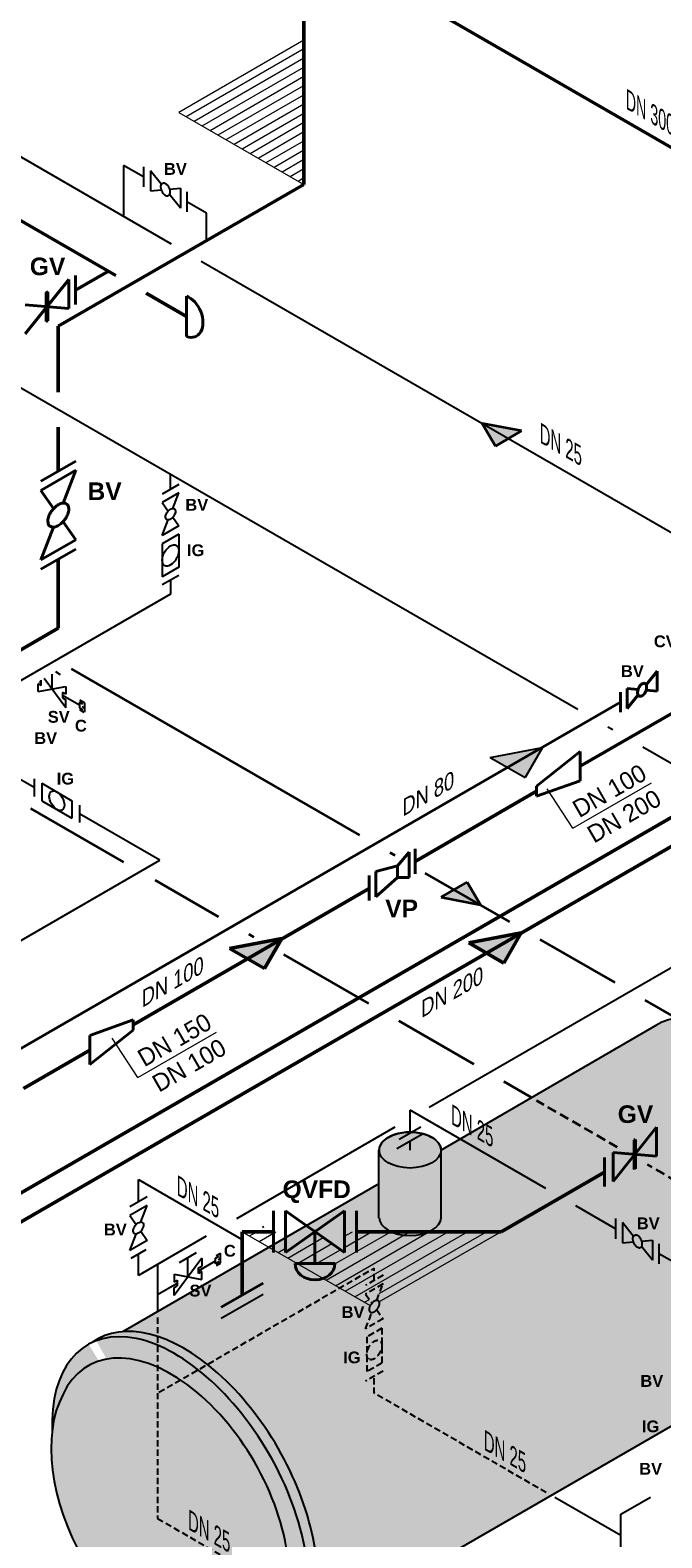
# Model space of a CAD drawing. Header units: millimetres. Extents: x 244 to 2461, y -1517 to 72.
# Tile 18 of 32: x 1530 to 1655, y -1061 to -761. Entities that reach past the tile are written whole.
import ezdxf

# ---------------------------------------------------------------- set-up
doc = ezdxf.new("R2010")
doc.units = ezdxf.units.MM
doc.linetypes.add('VERDECKT2', pattern=[0.1875, 0.125, -0.0625])
for name, color, linetype, lineweight in [('Armaturen-Auslagerung', 7, 'Continuous', 40), ('Auslagerung', 1, 'Continuous', 50), ('Einlagerung', 5, 'Continuous', 50), ('Entleerung', 74, 'Continuous', 35), ('Hilfslinie', 254, 'Continuous', 9), ('Text', 7, 'Continuous', 18), ('Text groß', 7, 'Continuous', 18)]:
    doc.layers.add(name, color=color, linetype=linetype, lineweight=lineweight)
for name, color, linetype in [('DN 025-', 8, 'Continuous'), ('Druckmesseinrichtung', 2, 'Continuous'), ('effekte', 7, 'Continuous'), ('Filter', 8, 'Continuous'), ('Langsame Befüllung', 40, 'Continuous'), ('Probeentnahme', 1, 'Continuous')]:
    doc.layers.add(name, color=color, linetype=linetype)
doc.styles.add('isotext', font='arial.ttf', dxfattribs={"oblique": 30, "height": 3})

msp = doc.modelspace()

# ---------------------------------------------------------------- hatches: boundary and pattern name
at = {"layer": 'Auslagerung'}
h = msp.add_hatch(color=256, dxfattribs=at)
h.paths.add_polyline_path([(1579.86, -941.84), (1569.47, -943.84), (1572.93, -945.84)])
h.paths.add_polyline_path([(1579.86, -941.84), (1579.86, -941.84), (1572.93, -945.84), (1576.39, -947.84)])
at = {"layer": 'Druckmesseinrichtung'}
h = msp.add_hatch(color=7, dxfattribs=at)
h.paths.add_polyline_path([(1631.71, -903.84), (1621.31, -905.84), (1624.78, -907.84)])
h.paths.add_polyline_path([(1631.71, -903.84), (1631.71, -903.84), (1624.78, -907.84), (1628.24, -909.84)])
at = {"layer": 'effekte'}
h = msp.add_hatch(color=253, dxfattribs=at)
h.set_gradient(color1=(156, 156, 156), rotation=30, tint=1, name='CURVED')
edge = h.paths.add_edge_path()
edge.add_ellipse((1671.87, -989.69), major_axis=(-17.64, 30.55), ratio=0.582653, start_angle=179.9994, end_angle=360)
edge.add_line((1654.24, -959.15), (1611.54, -983.93))
edge.add_line((1611.54, -983.93), (1611.54, -997.37))
edge.add_ellipse((1605.37, -997.37), major_axis=(6.17, 0), ratio=0.57543, start_angle=180, end_angle=360, ccw=False)
edge.add_line((1599.19, -997.37), (1599.19, -990.65))
edge.add_line((1599.19, -990.65), (1548.31, -1020.03))
edge.add_ellipse((1561.48, -1053.43), major_axis=(-18.39, 31.85), ratio=0.554278, start_angle=196.4345, end_angle=344.9374, ccw=False)
edge.add_line((1584.11, -1081.09), (1689.51, -1020.24))
h = msp.add_hatch(color=253, dxfattribs=at)
h.set_gradient(color1=(156, 156, 156), rotation=30, tint=1, name='CURVED')
edge = h.paths.add_edge_path()
edge.add_ellipse((1605.37, -997.37), major_axis=(6.17, 0), ratio=0.57543, start_angle=180, end_angle=360)
edge.add_line((1611.54, -997.37), (1611.54, -983.93))
edge.add_ellipse((1605.37, -983.93), major_axis=(-6.17, 0), ratio=0.57735, start_angle=0, end_angle=180, ccw=False)
edge.add_line((1599.19, -983.93), (1599.19, -997.37))
edge = h.paths.add_edge_path()
edge.add_ellipse((1605.37, -983.93), major_axis=(-6.17, 0), ratio=0.57735, start_angle=0, end_angle=360)
h = msp.add_hatch(color=253, dxfattribs=at)
h.set_gradient(color1=(156, 156, 156), rotation=30, tint=1, name='CURVED')
edge = h.paths.add_edge_path()
edge.add_ellipse((1559.64, -1054.49), major_axis=(-18.39, 31.85), ratio=0.554278, start_angle=133.832, end_angle=406.168)
edge.add_ellipse((1557.88, -1055.51), major_axis=(-16.43, 28.46), ratio=0.61051, start_angle=20.785, end_angle=39.1875, ccw=False)
edge.add_ellipse((1557.88, -1055.51), major_axis=(16.55, -28.67), ratio=0.57735, start_angle=338.1312, end_angle=561.8688, ccw=False)
edge.add_ellipse((1557.88, -1055.51), major_axis=(-16.43, 28.46), ratio=0.61051, start_angle=140.8125, end_angle=159.215, ccw=False)
edge = h.paths.add_edge_path()
edge.add_ellipse((1561.48, -1053.43), major_axis=(-18.39, 31.85), ratio=0.554278, start_angle=177.0143, end_angle=362.9857)
edge.add_ellipse((1559.64, -1054.49), major_axis=(-18.39, 31.85), ratio=0.554278, start_angle=182.9857, end_angle=357.0143, ccw=False)
h = msp.add_hatch(color=253, dxfattribs=at)
h.set_gradient(color1=(156, 156, 156), rotation=30, tint=1, name='CURVED')
edge = h.paths.add_edge_path()
edge.add_ellipse((1557.88, -1055.51), major_axis=(16.55, -28.67), ratio=0.57735, start_angle=338.1312, end_angle=561.8688)
edge.add_ellipse((1557.88, -1055.51), major_axis=(-16.43, 28.46), ratio=0.61051, start_angle=20.785, end_angle=159.215)
at = {"layer": 'Einlagerung'}
h = msp.add_hatch(color=256, dxfattribs=at)
h.paths.add_polyline_path([(1627.48, -940.73), (1617.09, -942.73), (1620.55, -944.73)])
h.paths.add_polyline_path([(1627.48, -940.73), (1627.48, -940.73), (1620.55, -944.73), (1624.02, -946.73)])
at = {"layer": 'Entleerung'}
h = msp.add_hatch(color=74, dxfattribs=at)
h.paths.add_polyline_path([(1619.74, -839.42), (1627.54, -840.92), (1624.94, -842.42)])
h.paths.add_polyline_path([(1619.74, -839.42), (1619.74, -839.42), (1624.94, -842.42), (1622.34, -843.92)])
h = msp.add_hatch(color=256, dxfattribs=at)
h.paths.add_polyline_path([(1619.35, -935.15), (1611.55, -933.65), (1614.15, -932.15)])
h.paths.add_polyline_path([(1619.35, -935.15), (1619.35, -935.15), (1614.15, -932.15), (1616.75, -930.65)])
at = {"layer": 'Hilfslinie', "ltscale": 0.8}
h = msp.add_hatch(dxfattribs=at)
h.set_pattern_fill('ANSI31', color=256, scale=0.5, angle=345, style=0)
h.set_pattern_definition([(30, (-408.0722, -688.8198), (-0.79375, 1.3748153), [])])
h.paths.add_polyline_path([(1584.26, -763.21), (1559.41, -777.56), (1584.26, -791.9)])
h = msp.add_hatch(dxfattribs=at)
h.set_pattern_fill('ANSI31', color=256, scale=0.6, angle=345, style=0)
h.set_pattern_definition([(30, (-495.7144, -638.2195), (-0.9525, 1.6497784), [])])
edge = h.paths.add_edge_path()
edge.add_ellipse((1605.37, -997.37), major_axis=(6.17, 0), ratio=0.57543, start_angle=231.6544, end_angle=308.3456, ccw=False)
edge.add_line((1601.54, -1000.16), (1592.33, -1000.16))
edge.add_line((1592.33, -1000.16), (1592.33, -1004.31))
edge.add_line((1592.33, -1004.31), (1586.46, -1000.16))
edge.add_line((1586.46, -1000.16), (1586.46, -1006.5))
edge.add_line((1586.46, -1006.5), (1590.44, -1006.5))
edge.add_ellipse((1586.46, -1006.5), major_axis=(-3.97, 0), ratio=0.816612, start_angle=114.1982, end_angle=180, ccw=False)
edge.add_line((1588.09, -1009.46), (1597.44, -1014.86))
edge.add_arc((1599.48, -1015.95), 2.32, 142.8824, 151.9876, ccw=False)
edge.add_arc((1599.49, -1015.94), 2.32, 137.046, 143.2231, ccw=False)
edge.add_line((1597.8, -1014.36), (1596.53, -1012.55))
edge.add_line((1596.53, -1012.55), (1599.99, -1010.55))
edge.add_line((1599.99, -1010.55), (1598.73, -1013.82))
edge.add_arc((1598.8, -1014.75), 0.932, 90.962, 94.5311, ccw=False)
edge.add_arc((1598.79, -1014.33), 0.51, 54.3204, 91.0899, ccw=False)
edge.add_arc((1598.77, -1014.32), 0.51, 21.0322, 51.7849, ccw=False)
edge.add_line((1599.25, -1014.13), (1623.46, -1000.16))
edge.add_line((1623.46, -1000.16), (1609.2, -1000.16))
edge = h.paths.add_edge_path(flags=17)
edge.add_ellipse((1605.37, -997.37), major_axis=(6.17, 0), ratio=0.57543, start_angle=231.6544, end_angle=308.3456)
edge.add_line((1609.2, -1000.16), (1601.54, -1000.16))
h.paths.add_polyline_path([(1586.46, -1006.5), (1586.46, -1000.16), (1580.59, -1004.31), (1580.59, -1001.39), (1578.23, -1002.75), (1578.23, -1003.77), (1582.97, -1006.5)])
h.paths.add_polyline_path([(1577.35, -1003.26), (1578.23, -1002.75), (1578.23, -1000.16), (1571.98, -1000.16), (1571.98, -1000.16)])
h.paths.add_polyline_path([(1578.23, -1000.16), (1578.23, -1002.75), (1580.59, -1001.39), (1580.59, -1000.16)], flags=16)
h.paths.add_polyline_path([(1578.23, -1002.75), (1577.35, -1003.26), (1578.23, -1003.77)])

# ---------------------------------------------------------------- linework, layer by layer
at = {"layer": 'Armaturen-Auslagerung'}
for p, q in [((1528.82, -821.59), (1537.48, -810.81)), ((1537.48, -810.81), (1537.48, -816.59)), ((1538.85, -810.02), (1538.85, -815.79)), ((1533.29, -813.23), (1533, -813.4)), ((1533, -813.4), (1533, -819.17)), ((1533.07, -819.13), (1533.07, -813.36)), ((1533.15, -819.09), (1533.15, -813.31)), ((1533.22, -819.05), (1533.22, -813.27)), ((1533.29, -819), (1533.29, -813.23)), ((1560.9, -814.13), (1560.9, -822.13)), ((1537.48, -816.59), (1528.82, -815.81)), ((1533, -819.17), (1533.29, -819)), ((1538.88, -846.9), (1531.95, -850.9)), ((1538.88, -848.73), (1531.95, -852.73)), ((1536.34, -855.26), (1538.88, -848.73)), ((1531.95, -852.73), (1534.48, -856.33)), ((1531.95, -866.58), (1534.48, -860.05)), ((1536.34, -858.98), (1538.88, -862.58)), ((1538.88, -862.58), (1531.95, -866.58)), ((1538.88, -864.42), (1531.95, -868.42)), ((1654.52, -888.67), (1652.33, -891.4)), ((1654.52, -892.67), (1654.52, -888.67)), ((1647.24, -896.87), (1647.24, -892.87)), ((1648.52, -896.13), (1648.52, -892.13)), ((1648.52, -892.13), (1650.72, -892.33)), ((1650.72, -893.4), (1648.52, -896.13)), ((1652.33, -892.47), (1654.52, -892.67)), ((1639.2, -904.69), (1630.54, -911.58)), ((1639.2, -910.47), (1639.2, -904.69)), ((1630.54, -913.58), (1639.2, -910.47)), ((1630.54, -911.58), (1630.54, -913.58)), ((1602.88, -927.37), (1605.22, -924.7)), ((1605.22, -929.7), (1605.22, -924.7)), ((1606.4, -929.02), (1606.4, -924.02)), ((1597.22, -934.32), (1597.22, -929.32)), ((1598.55, -928.55), (1602.88, -927.37)), ((1598.55, -933.55), (1598.55, -928.55)), ((1602.88, -929.73), (1602.88, -927.37)), ((1598.55, -933.55), (1602.88, -929.73)), ((1602.88, -929.73), (1605.22, -929.7)), ((1550.32, -958.05), (1541.66, -961.16)), ((1550.32, -958.05), (1550.32, -960.05)), ((1541.66, -966.93), (1550.32, -960.05)), ((1541.66, -961.16), (1541.66, -966.93)), ((1541.66, -961.16), (1541.66, -966.93)), ((1645.75, -990.17), (1654.41, -979.4)), ((1654.41, -979.4), (1654.41, -985.17)), ((1650.22, -981.82), (1649.93, -981.98)), ((1649.93, -981.98), (1649.93, -987.76)), ((1650.01, -987.72), (1650.01, -981.94)), ((1650.08, -987.67), (1650.08, -981.9)), ((1650.15, -987.63), (1650.15, -981.86)), ((1650.22, -987.59), (1650.22, -981.82)), ((1644.02, -985.4), (1644.02, -991.17)), ((1654.41, -985.17), (1645.75, -984.4)), ((1645.75, -984.4), (1645.75, -990.17)), ((1578.23, -996), (1578.23, -1004.31)), ((1580.59, -996), (1580.59, -1004.31)), ((1580.59, -996), (1592.33, -1004.31)), ((1580.59, -1004.31), (1592.33, -996)), ((1592.33, -996), (1592.33, -1004.31)), ((1594.7, -996), (1594.7, -1004.31)), ((1586.46, -1000.16), (1586.46, -1006.5)), ((1567.82, -1015.17), (1576.13, -1010.37))]:
    msp.add_line(p, q, dxfattribs=at)
for points in [[(1537.07, -855.45, -0.1593), (1537.42, -855.98, -0.1064), (1537.47, -856.76, -0.0713), (1537.2, -857.68, -0.0576), (1536.66, -858.6, -0.0576), (1535.93, -859.37, -0.0713), (1535.12, -859.88, -0.1064), (1534.35, -860.06, -0.1593), (1533.75, -859.87, -0.1593), (1533.4, -859.34, -0.1064), (1533.35, -858.55, -0.0713), (1533.62, -857.63, -0.0576), (1534.16, -856.72, -0.0576), (1534.89, -855.94, -0.0713), (1535.7, -855.43, -0.1064), (1536.47, -855.26, -0.1593)], [(1650.98, -893.67, 0.1593), (1651.3, -893.69, 0.1064), (1651.65, -893.51, 0.0713), (1651.98, -893.17, 0.0576), (1652.24, -892.7, 0.0576), (1652.39, -892.19, 0.0713), (1652.41, -891.72, 0.1064), (1652.3, -891.34, 0.1593), (1652.06, -891.13, 0.1593), (1651.75, -891.11, 0.1064), (1651.4, -891.28, 0.0713), (1651.07, -891.63, 0.0576), (1650.8, -892.09, 0.0576), (1650.65, -892.6, 0.0713), (1650.63, -893.08, 0.1064), (1650.75, -893.46, 0.1593)]]:
    msp.add_lwpolyline(points, format="xyb", close=True, dxfattribs=at)
msp.add_lwpolyline([(1582.49, -1006.5), (1590.44, -1006.5)], dxfattribs=at)
msp.add_ellipse((1560.9, -818.13), major_axis=(-1.85, 3.99), ratio=0.678292, start_param=2.542327, end_param=5.68392, dxfattribs=at)
at = {"layer": 'Armaturen-Auslagerung', "extrusion": (0, 0, -1)}
msp.add_ellipse((1586.46, -1006.5), major_axis=(-3.97, 0), ratio=0.816612, start_param=3.141593, end_param=6.283185, dxfattribs=at)
at = {"layer": 'Auslagerung'}
for p, q in [((1584.26, -723.22), (1584.26, -791.9)), ((1726.79, -824.67), (1587.26, -744.11)), ((1443.19, -750.17), (1546.86, -810.02)), ((1584.26, -791.9), (1535.41, -820.1)), ((1538.85, -812.91), (1545.36, -809.15)), ((1538.85, -812.91), (1545.36, -809.15)), ((1552.86, -813.49), (1560.9, -818.13)), ((1535.41, -833.23), (1535.41, -820.1)), ((1535.41, -848.9), (1535.41, -840.16)), ((1535.41, -880.17), (1535.41, -866.42)), ((1701.56, -871.58), (1639.2, -907.58)), ((1725.32, -878.48), (1468.39, -1026.82)), ((1535.41, -880.17), (1524.28, -886.6)), ((1630.54, -912.58), (1606.4, -926.52)), ((1597.22, -931.9), (1550.32, -959.05)), ((1569.47, -943.84), (1579.86, -941.84)), ((1569.47, -943.84), (1576.39, -947.84)), ((1579.86, -941.84), (1576.39, -947.84)), ((1541.66, -964.06), (1528.47, -971.69))]:
    msp.add_line(p, q, dxfattribs=at)
at = {"layer": 'DN 025-', "color": 74}
for p, q in [((1454.17, -743.83), (1557.85, -803.68)), ((1552.32, -790.37), (1548.39, -788.1)), ((1548.39, -788.1), (1548.39, -798.3)), ((1564.9, -797.64), (1560.97, -795.37)), ((1564.9, -803.07), (1564.9, -797.64)), ((1563.85, -807.15), (1678.52, -873.35)), ((1530.62, -911.85), (1523.4, -907.69)), ((1555.6, -926.27), (1539.62, -917.05)), ((1484.33, -967.46), (1555.6, -926.27))]:
    msp.add_line(p, q, dxfattribs=at)
at = {"layer": 'DN 025-', "lineweight": -3}
for p, q in [((1552.32, -788.37), (1552.32, -792.37)), ((1555.9, -791.9), (1553.71, -789.17)), ((1553.71, -789.17), (1553.71, -793.17)), ((1553.71, -793.17), (1555.9, -792.98)), ((1557.51, -792.83), (1559.71, -792.64)), ((1559.71, -796.64), (1557.51, -793.91)), ((1559.71, -792.64), (1559.71, -796.64)), ((1560.97, -793.37), (1560.97, -797.37)), ((1530.62, -910.12), (1530.62, -913.59)), ((1532.12, -910.99), (1538.12, -914.45)), ((1532.12, -910.99), (1532.12, -914.45)), ((1532.12, -914.45), (1538.12, -917.92)), ((1538.12, -914.45), (1538.12, -917.92)), ((1539.62, -915.32), (1539.62, -918.78)), ((1607.53, -979.34), (1603.2, -981.84)), ((1646.21, -997.56), (1646.21, -1001.56)), ((1649.8, -1001.09), (1647.6, -998.36)), ((1647.6, -998.36), (1647.6, -1002.36)), ((1647.6, -1002.36), (1649.8, -1002.17)), ((1651.41, -1002.02), (1653.6, -1001.83)), ((1653.6, -1005.83), (1651.41, -1003.1)), ((1653.6, -1001.83), (1653.6, -1005.83)), ((1654.87, -1002.56), (1654.87, -1006.56))]:
    msp.add_line(p, q, dxfattribs=at)
at = {"layer": 'DN 025-', "color": 32}
for p, q in [((1605.37, -980.59), (1605.37, -975.98)), ((1632.35, -991.56), (1605.37, -975.98)), ((1646.21, -999.56), (1638.35, -995.02)), ((1657.68, -1006.18), (1654.87, -1004.56))]:
    msp.add_line(p, q, dxfattribs=at)
at = {"layer": 'DN 025-', "color": 7, "lineweight": -3}
for p, q in [((1647.3, -1056.36), (1653.18, -1052.93)), ((1647.3, -1060.6), (1647.3, -1056.36))]:
    msp.add_line(p, q, dxfattribs=at)
at = {"layer": 'DN 025-', "lineweight": -3}
msp.add_lwpolyline([(1556.17, -791.63, -0.1593), (1556.48, -791.61, -0.1064), (1556.83, -791.79, -0.0713), (1557.17, -792.14, -0.0576), (1557.43, -792.6, -0.0576), (1557.58, -793.11, -0.0713), (1557.6, -793.59, -0.1064), (1557.48, -793.96, -0.1593), (1557.25, -794.18, -0.1593), (1556.93, -794.2, -0.1064), (1556.58, -794.02, -0.0713), (1556.25, -793.68, -0.0576), (1555.99, -793.21, -0.0576), (1555.84, -792.7, -0.0713), (1555.82, -792.22, -0.1064), (1555.93, -791.85, -0.1593)], format="xyb", close=True, dxfattribs=at)
at = {"layer": 'DN 025-', "lineweight": -3, "flags": 128}
msp.add_lwpolyline([(1650.06, -1000.83, -0.1593), (1650.38, -1000.81, -0.1064), (1650.73, -1000.98, -0.0713), (1651.06, -1001.33, -0.0576), (1651.32, -1001.79, -0.0576), (1651.47, -1002.3, -0.0713), (1651.49, -1002.78, -0.1064), (1651.38, -1003.15, -0.1593), (1651.14, -1003.37, -0.1593), (1650.83, -1003.39, -0.1064), (1650.48, -1003.21, -0.0713), (1650.15, -1002.87, -0.0576), (1649.88, -1002.4, -0.0576), (1649.73, -1001.89, -0.0713), (1649.71, -1001.41, -0.1064), (1649.83, -1001.04, -0.1593)], format="xyb", close=True, dxfattribs=at)
at = {"layer": 'DN 025-', "lineweight": -3}
msp.add_ellipse((1535.12, -914.45), major_axis=(1.06, -1.84), ratio=0.57735, dxfattribs=at)
at = {"layer": 'Druckmesseinrichtung', "color": 7, "lineweight": 30}
msp.add_line((1647.24, -894.87), (1510.78, -973.66), dxfattribs=at)
at = {"layer": 'Druckmesseinrichtung', "color": 7}
for p, q in [((1621.31, -905.84), (1631.71, -903.84)), ((1631.71, -903.84), (1628.24, -909.84)), ((1621.31, -905.84), (1628.24, -909.84))]:
    msp.add_line(p, q, dxfattribs=at)
at = {"layer": 'Einlagerung'}
for p, q in [((1434.67, -1052.05), (1687.88, -905.86)), ((1617.09, -942.73), (1627.48, -940.73)), ((1627.48, -940.73), (1624.02, -946.73)), ((1617.09, -942.73), (1624.02, -946.73)), ((1623.46, -1000.16), (1644.02, -988.29)), ((1571.97, -1000.16), (1578.23, -1000.16)), ((1571.98, -1000.16), (1571.98, -1012.77)), ((1594.7, -1000.16), (1623.46, -1000.16))]:
    msp.add_line(p, q, dxfattribs=at)
at = {"layer": 'Entleerung', "color": 74}
for p, q in [((1627.54, -840.92), (1619.74, -839.42)), ((1619.74, -839.42), (1622.34, -843.92)), ((1627.54, -840.92), (1622.34, -843.92)), ((1595.4, -921.33), (1538.02, -888.2)), ((1548.46, -926.68), (1529.94, -915.99)), ((1602.39, -925.37), (1601.4, -924.8)), ((1625.24, -938.56), (1608.39, -928.83)), ((1567.3, -937.56), (1554.68, -930.27)), ((1574.29, -941.59), (1573.3, -941.02)), ((1646.15, -950.63), (1631.24, -942.02)), ((1597.14, -954.78), (1580.29, -945.06)), ((1658.34, -957.67), (1652.15, -954.1)), ((1618.05, -966.86), (1603.14, -958.25)), ((1629.53, -973.49), (1624.05, -970.32))]:
    msp.add_line(p, q, dxfattribs=at)
at = {"layer": 'Entleerung'}
for p, q in [((1611.55, -933.65), (1616.75, -930.65)), ((1619.35, -935.15), (1616.75, -930.65)), ((1611.55, -933.65), (1619.35, -935.15))]:
    msp.add_line(p, q, dxfattribs=at)
at = {"layer": 'Entleerung', "linetype": 'VERDECKT2', "ltscale": 15}
for p, q in [((1646.59, -983.34), (1630.53, -974.06)), ((1694.94, -1011.25), (1652.59, -986.8))]:
    msp.add_line(p, q, dxfattribs=at)
at = {"layer": 'Filter'}
for p, q in [((1654.24, -959.15), (1611.54, -983.93)), ((1607.97, -980.69), (1602.77, -983.69)), ((1605.37, -983.93), (1605.37, -982.19)), ((1599.19, -997.37), (1599.19, -983.93)), ((1611.54, -997.37), (1611.54, -983.93)), ((1599.19, -990.65), (1548.31, -1020.03)), ((1567.82, -1017.37), (1576.13, -1012.57)), ((1689.51, -1020.24), (1584.11, -1081.09))]:
    msp.add_line(p, q, dxfattribs=at)
for centre, major_axis, ratio, start_param, end_param in [((1671.87, -989.69), (-17.64, 30.55), 0.582653, 3.141582, 6.283185), ((1605.37, -983.93), (6.17, 0), 0.57735, 0, 3.141593), ((1605.37, -997.37), (6.17, 0), 0.57543, 3.141593, 6.283185), ((1561.48, -1053.43), (-18.39, 31.85), 0.554278, 3.089482, 6.335296), ((1559.64, -1054.49), (-18.39, 31.85), 0.554278, 2.335809, 7.088969), ((1557.88, -1055.51), (16.55, -28.67), 0.57735, 5.901503, 9.806461), ((1557.88, -1055.51), (-16.43, 28.46), 0.61051, 0.362767, 2.778826)]:
    msp.add_ellipse(centre, major_axis=major_axis, ratio=ratio, start_param=start_param, end_param=end_param, dxfattribs=at)
msp.add_ellipse((1605.37, -983.93), major_axis=(-6.17, 0), ratio=0.57735, dxfattribs=at)
at = {"layer": 'Hilfslinie', "ltscale": 0.8}
for p, q in [((1584.26, -763.21), (1559.41, -777.56)), ((1559.41, -777.56), (1584.26, -791.9)), ((1571.97, -1000.16), (1597.44, -1014.86)), ((1623.46, -1000.16), (1599.25, -1014.13))]:
    msp.add_line(p, q, dxfattribs=at)
at = {"layer": 'Langsame Befüllung'}
for p, q in [((1638.71, -896.33), (1519.53, -827.53)), ((1557.72, -852.54), (1557.72, -849.57)), ((1557.72, -870.6), (1557.72, -873.36)), ((1557.72, -873.36), (1472.22, -922.73)), ((1645.69, -900.37), (1644.71, -899.8)), ((1668.54, -913.56), (1651.69, -903.83)), ((1692.45, -927.36), (1609.16, -975.46)), ((1602.37, -979.38), (1570.83, -997.59)), ((1551.34, -994.22), (1551.34, -989.8)), ((1551.34, -989.8), (1572.17, -1001.83)), ((1564.83, -1001.05), (1551.34, -1008.84)), ((1576.3, -999.19), (1576.04, -999.35)), ((1551.34, -1008.84), (1551.34, -1004.61)), ((1555.14, -1006.65), (1555.14, -1016.08)), ((1647.3, -1060.6), (1634.18, -1053.03)), ((1647.3, -1064.28), (1647.3, -1060.6))]:
    msp.add_line(p, q, dxfattribs=at)
at = {"layer": 'Langsame Befüllung', "color": 8}
for p, q in [((1559.36, -851.59), (1556.08, -853.48)), ((1559.36, -853.23), (1556.08, -855.13)), ((1558.16, -856.33), (1559.36, -853.23)), ((1556.08, -855.13), (1557.28, -856.84)), ((1556.08, -861.7), (1557.28, -858.6)), ((1559.36, -859.8), (1556.08, -861.7)), ((1558.16, -858.09), (1559.36, -859.8)), ((1559.36, -861.44), (1556.08, -863.34)), ((1556.08, -863.34), (1556.08, -869.91)), ((1559.36, -861.44), (1559.36, -868.01)), ((1559.36, -868.01), (1556.08, -869.91)), ((1559.36, -869.65), (1556.08, -871.55)), ((1553.07, -993.22), (1549.61, -995.22)), ((1553.07, -994.95), (1549.61, -996.95)), ((1551.8, -998.22), (1553.07, -994.95)), ((1549.61, -996.95), (1550.87, -998.76)), ((1549.61, -1003.88), (1550.87, -1000.62)), ((1551.8, -1000.08), (1553.07, -1001.88)), ((1553.07, -1001.88), (1549.61, -1003.88)), ((1552.84, -1003.75), (1549.84, -1005.48))]:
    msp.add_line(p, q, dxfattribs=at)
at = {"layer": 'Langsame Befüllung', "color": 8, "linetype": 'VERDECKT2', "ltscale": 10}
for p, q in [((1599.99, -1008.82), (1596.53, -1010.82)), ((1599.99, -1010.55), (1596.53, -1012.55)), ((1596.53, -1012.55), (1597.8, -1014.36)), ((1598.73, -1013.82), (1599.99, -1010.55)), ((1596.53, -1019.48), (1597.8, -1016.22)), ((1598.73, -1015.68), (1599.99, -1017.48)), ((1599.99, -1017.48), (1596.53, -1019.48)), ((1599.76, -1019.35), (1596.76, -1021.08)), ((1599.76, -1019.35), (1599.76, -1026.28)), ((1596.76, -1021.08), (1596.76, -1028.01)), ((1599.99, -1027.87), (1596.53, -1029.87)), ((1599.76, -1026.28), (1596.76, -1028.01))]:
    msp.add_line(p, q, dxfattribs=at)
at = {"layer": 'Langsame Befüllung', "linetype": 'VERDECKT2', "ltscale": 10}
for p, q in [((1555.14, -1017.24), (1555.14, -1057.18)), ((1555.14, -1057.18), (1589.33, -1076.92))]:
    msp.add_line(p, q, dxfattribs=at)
at = {"layer": 'Langsame Befüllung', "color": 8}
for points in [[(1558.51, -856.42, -0.1593), (1558.67, -856.67, -0.1064), (1558.7, -857.04, -0.0713), (1558.57, -857.47, -0.0576), (1558.31, -857.91, -0.0576), (1557.97, -858.27, -0.0713), (1557.58, -858.52, -0.1064), (1557.22, -858.6, -0.1593), (1556.93, -858.51, -0.1593), (1556.77, -858.26, -0.1064), (1556.74, -857.89, -0.0713), (1556.87, -857.45, -0.0576), (1557.13, -857.02, -0.0576), (1557.47, -856.65, -0.0713), (1557.86, -856.41, -0.1064), (1558.22, -856.32, -0.1593)], [(1552.17, -998.31, -0.1593), (1552.35, -998.58, -0.1064), (1552.37, -998.97, -0.0713), (1552.23, -999.43, -0.0576), (1551.96, -999.89, -0.0576), (1551.6, -1000.27, -0.0713), (1551.19, -1000.53, -0.1064), (1550.81, -1000.62, -0.1593), (1550.51, -1000.52, -0.1593), (1550.33, -1000.26, -0.1064), (1550.31, -999.87, -0.0713), (1550.44, -999.41, -0.0576), (1550.71, -998.95, -0.0576), (1551.08, -998.56, -0.0713), (1551.48, -998.3, -0.1064), (1551.87, -998.22, -0.1593)]]:
    msp.add_lwpolyline(points, format="xyb", close=True, dxfattribs=at)
at = {"layer": 'Langsame Befüllung', "linetype": 'VERDECKT2', "ltscale": 10, "flags": 128}
for points in [[(1598.26, -1009.82), (1598.26, -1007.42), (1555.14, -1032.32)], [(1632.45, -1052.03), (1598.26, -1032.28), (1598.26, -1028.87)]]:
    msp.add_lwpolyline(points, dxfattribs=at)
at = {"layer": 'Langsame Befüllung', "color": 8, "linetype": 'VERDECKT2', "ltscale": 10}
msp.add_lwpolyline([(1599.09, -1013.92, -0.1593), (1599.27, -1014.18, -0.1064), (1599.29, -1014.57, -0.0713), (1599.16, -1015.03, -0.0576), (1598.88, -1015.49, -0.0576), (1598.52, -1015.88, -0.0713), (1598.11, -1016.13, -0.1064), (1597.73, -1016.22, -0.1593), (1597.43, -1016.12, -0.1593), (1597.25, -1015.86, -0.1064), (1597.23, -1015.47, -0.0713), (1597.37, -1015.01, -0.0576), (1597.64, -1014.55, -0.0576), (1598, -1014.16, -0.0713), (1598.41, -1013.91, -0.1064), (1598.79, -1013.82, -0.1593)], format="xyb", close=True, dxfattribs=at)
at = {"layer": 'Langsame Befüllung', "color": 8}
msp.add_ellipse((1557.72, -865.68), major_axis=(-1.16, -2.01), ratio=0.57735, dxfattribs=at)
at = {"layer": 'Langsame Befüllung', "color": 8, "linetype": 'VERDECKT2', "ltscale": 10}
msp.add_ellipse((1598.26, -1023.68), major_axis=(-1.06, -1.84), ratio=0.57735, dxfattribs=at)
at = {"layer": 'Probeentnahme', "linetype": 'Continuous'}
for p, q in [((1536.88, -895.95), (1532.62, -890.17)), ((1534.15, -889.28), (1534.14, -892.23)), ((1535.84, -889.39), (1534.9, -888.85)), ((1531.39, -892.75), (1531.39, -891.18)), ((1532.01, -891.54), (1531.39, -891.18)), ((1531.39, -892.75), (1536.89, -891.71)), ((1531.6, -890.75), (1532.01, -890.99)), ((1532.01, -891.54), (1532.02, -890.51)), ((1536.25, -892.9), (1536.24, -894)), ((1536.89, -893.27), (1536.25, -892.9)), ((1536.25, -893.45), (1539.62, -895.41)), ((1536.89, -891.71), (1536.89, -893.27)), ((1536.24, -894), (1536.89, -894.37)), ((1536.88, -895.95), (1536.89, -894.37)), ((1539.63, -894.86), (1539.62, -895.96)), ((1539.62, -895.96), (1540.27, -896.33)), ((1540.27, -895.24), (1539.63, -894.86)), ((1540.56, -896.9), (1539.68, -896.39)), ((1540.59, -895), (1539.7, -894.48)), ((1540.15, -895.72), (1540.59, -895.97)), ((1540.59, -895), (1540.59, -896.85)), ((1562.83, -1004.36), (1559.44, -1006.32)), ((1563.93, -1005.42), (1558.43, -1012.84)), ((1561.18, -1009.13), (1561.18, -1005.31)), ((1563.29, -1007.92), (1566.67, -1005.97)), ((1563.29, -1007.37), (1563.93, -1007)), ((1563.29, -1008.47), (1563.29, -1007.37)), ((1563.93, -1005.42), (1563.93, -1007)), ((1566.67, -1005.42), (1567.32, -1005.05)), ((1566.67, -1006.52), (1566.67, -1005.42)), ((1567.32, -1006.14), (1566.67, -1006.52)), ((1566.82, -1004.92), (1567.64, -1004.45)), ((1566.84, -1006.88), (1567.64, -1006.42)), ((1567.2, -1005.66), (1567.64, -1005.41)), ((1567.64, -1006.42), (1567.64, -1004.45)), ((1555.14, -1012.63), (1559.05, -1010.37)), ((1558.43, -1008.6), (1558.43, -1010.18)), ((1558.43, -1008.6), (1563.93, -1009.66)), ((1559.05, -1009.82), (1558.43, -1010.18)), ((1559.05, -1009.82), (1559.05, -1010.92)), ((1563.93, -1008.1), (1563.29, -1008.47)), ((1563.93, -1009.66), (1563.93, -1008.1)), ((1558.43, -1011.28), (1559.05, -1010.92)), ((1558.43, -1012.84), (1558.43, -1011.28))]:
    msp.add_line(p, q, dxfattribs=at)
at = {"layer": 'Text'}
for p, q in [((1637.74, -919.93), (1653.37, -910.91)), ((1637.74, -919.93), (1632.63, -912.11)), ((1551.22, -969.47), (1546.11, -961.65)), ((1551.22, -969.47), (1566.85, -960.45))]:
    msp.add_line(p, q, dxfattribs=at)

# ---------------------------------------------------------------- texts
at = {"layer": 'Text', "width": 5.4629, "attachment_point": 1}
for s, insert, char_height in [('{\\fArial|b1|i0|c0|p34;BV}', (1556.43, -787.65), 2.3418), ('{\\fArial|b1|i0|c0|p34;GV}', (1529.74, -806.44), 3.5), ('{\\fArial|b1|i0|c0|p34;BV}', (1541.22, -851.16), 3.5), ('{\\fArial|b1|i0|c0|p34;BV}', (1560.68, -854.44), 2.3418), ('{\\fArial|b1|i0|c0|p34;IG}', (1561, -863.47), 2.3418), ('{\\fArial|b1|i0|c0|p34;CVP}', (1653.86, -881.59), 2.3418), ('{\\fArial|b1|i0|c0|p34;BV}', (1647.32, -887.51), 2.3418), ('{\\fArial|b1|i0|c0|p34;SV}', (1533.31, -896.6), 2.3418), ('{\\fArial|b1|i0|c0|p34;C}', (1538.71, -898.36), 2.3418), ('{\\fArial|b1|i0|c0|p34;BV}', (1530.62, -900.83), 2.3418), ('{\\fArial|b1|i0|c0|p34;IG}', (1535.09, -908.89), 2.3418), ('{\\fArial|b1|i0|c0|p34;\\H1.495x;VP}', (1600.43, -934.12), 2.3418), ('{\\fArial|b1|i0|c0|p34;GV}', (1646.67, -975.03), 3.5), ('{\\fArial|b1|i0|c0|p34;QVFD}', (1580.01, -989.97), 3.5), ('{\\fArial|b1|i0|c0|p34;BV}', (1650.47, -997.33), 2.3418), ('{\\fArial|b1|i0|c0|p34;C}', (1568.33, -1002.78), 2.3418), ('{\\fArial|b1|i0|c0|p34;SV}', (1561.49, -1010.7), 2.3418), ('{\\fArial|b1|i0|c0|p34;BV}', (1651.18, -1028.67), 2.3418), ('{\\fArial|b1|i0|c0|p34;IG}', (1651.49, -1037.7), 2.3418), ('{\\fArial|b1|i0|c0|p34;BV}', (1650.95, -1046.13), 2.3418)]:
    msp.add_mtext(s, dxfattribs=dict(at, insert=insert, char_height=char_height))
at = {"layer": 'Text', "char_height": 3.5, "width": 19.2335, "attachment_point": 1, "rotation": 30}
for s, insert in [('DN 100\\PDN 200', (1637.27, -914.92)), ('DN 150\\PDN 100', (1550.76, -964.46))]:
    msp.add_mtext(s, dxfattribs=dict(at, insert=insert))
at = {"layer": 'Text', "ltscale": 10, "char_height": 2.3418, "width": 5.4629, "attachment_point": 1}
for s, insert in [('{\\fArial|b1|i0|c0|p34;BV}', (1544.48, -998.56)), ('{\\fArial|b1|i0|c0|p34;BV}', (1591.76, -1014.97)), ('{\\fArial|b1|i0|c0|p34;IG}', (1592.07, -1023.99))]:
    msp.add_mtext(s, dxfattribs=dict(at, insert=insert))
at = {"layer": 'Text groß', "style": 'isotext', "oblique": 30}
for s, p in [('DN 80', (1603.86, -917.69)), ('DN 100', (1552.01, -955.69)), ('DN 200', (1607.6, -957.73))]:
    msp.add_text(s, height=3, rotation=30, dxfattribs=at).set_placement(p)
at = {"layer": 'Text groß', "char_height": 3.5, "attachment_point": 9, "rotation": 330}
for s, insert in [('{\\Q-30;\\W0.7;DN 300 CS}', (1662.59, -785.12)), ('\\W0.7;\\Q330;{\\fArial|b0|i0|c0|p34;DN 25}', (1639.52, -848.08)), ('\\W0.7;\\Q330;{\\fArial|b0|i0|c0|p34;DN 25}', (1621.91, -983.61)), ('\\W0.7;\\Q330;{\\fArial|b0|i0|c0|p34;DN 25}', (1567.36, -997.73)), ('\\W0.7;\\Q330;{\\fArial|b0|i0|c0|p34;DN 25}', (1628.42, -1048.38)), ('\\W0.7;\\Q330;{\\fArial|b0|i0|c0|p34;DN 25}', (1569.58, -1064.2))]:
    msp.add_mtext(s, dxfattribs=dict(at, insert=insert))

doc.saveas('drawing.dxf')
